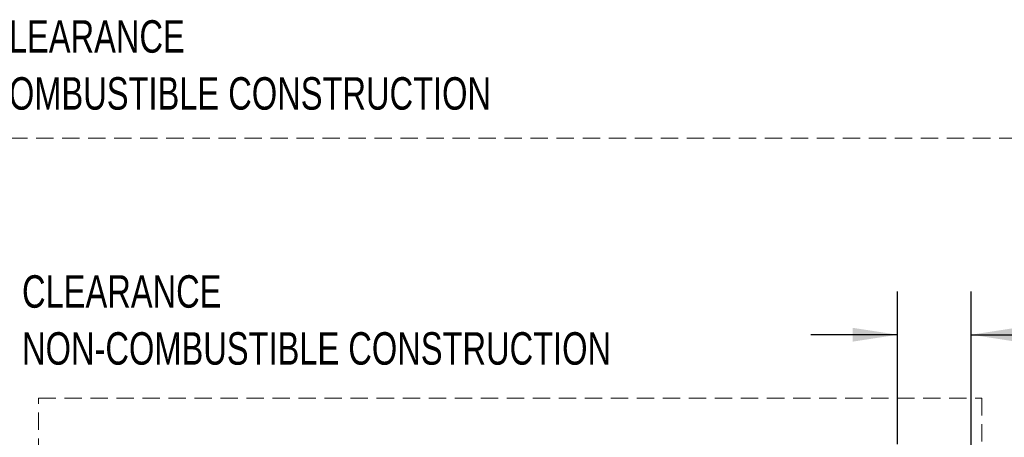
# Model space of a CAD drawing. Header units: inches. Extents: x 36 to 207, y 24 to 151.
# Tile 29 of 49: x 63 to 108, y 127 to 146. Entities that reach past the tile are written whole.
import ezdxf

# ---------------------------------------------------------------- set-up
doc = ezdxf.new("R2010")
doc.units = ezdxf.units.IN
doc.header["$LTSCALE"] = 16
doc.header["$MEASUREMENT"] = 0
doc.linetypes.add('HIDDEN', pattern=[0.075, 0.05, -0.025])
doc.layers.add('FORMAT', color=7, linetype='Continuous')
doc.styles.add('SLDTEXTSTYLE0', font='TXT', dxfattribs={"width": 0.75})
doc.dimstyles.new('SLDDIMSTYLE1', dxfattribs={"dimtxt": 1.5, "dimasz": 2.08, "dimexe": 0, "dimexo": 0.0625, "dimgap": 0.375, "dimtad": 0, "dimtih": 1, "dimtoh": 1, "dimdec": 0, "dimrnd": 1e-09, "dimzin": 12, "dimdsep": 46, "dimlunit": 5, "dimtxsty": 'SLDTEXTSTYLE0', "dimsah": 1, "dimcen": 0.09, "dimadec": 0, "dimazin": 3, "dimtfac": 1, "dimtdec": 0, "dimtmove": 0, "dimatfit": 0, "dimfxl": 0, "dimfrac": 2, "dimtolj": 1, "dimtzin": 12, "dimarcsym": 0})

# ---------------------------------------------------------------- blocks, each defined once
blk = doc.blocks.new('_D_8')
at = {"layer": 'FORMAT'}
for p, q in [((103.077, 126.403), (103.077, 133.458)), ((106.462, 113.081), (106.462, 133.458)), ((103.077, 131.458), (99.077, 131.458)), ((106.462, 131.458), (112.506, 131.458))]:
    blk.add_line(p, q, dxfattribs=at)
for points in [[(103.077, 131.458), (100.997, 131.778), (100.997, 131.138)], [(106.462, 131.458), (108.542, 131.138), (108.542, 131.778)]]:
    blk.add_solid(points, dxfattribs=at)
at = {"layer": 'FORMAT', "insert": (112.848, 132.179), "char_height": 1.5, "attachment_point": 1, "style": 'SLDTEXTSTYLE0'}
blk.add_mtext('16B', dxfattribs=at)
blk = doc.blocks.new('SW_NOTE_0_5')
at = {"layer": 'FORMAT', "color": 0, "char_height": 1.5, "attachment_point": 1, "style": 'SLDTEXTSTYLE0'}
for s, insert in [('CLEARANCE', (0, 1.934)), ('NON-COMBUSTIBLE CONSTRUCTION', (0, -0.696))]:
    blk.add_mtext(s, dxfattribs=dict(at, insert=insert))
blk = doc.blocks.new('SW_NOTE_0_6')
at = {"layer": 'FORMAT', "color": 0, "char_height": 1.5, "attachment_point": 1, "style": 'SLDTEXTSTYLE0'}
for s, insert in [('CLEARANCE', (0, 1.934)), ('COMBUSTIBLE CONSTRUCTION', (0, -0.696))]:
    blk.add_mtext(s, dxfattribs=dict(at, insert=insert))

msp = doc.modelspace()

# ---------------------------------------------------------------- linework, layer by layer
at = {"layer": 'FORMAT', "linetype": 'HIDDEN', "lineweight": 18}
for p, q in [((110.952, 140.527), (59.452, 140.527)), ((63.452, 104.265), (63.452, 128.527)), ((63.452, 128.527), (106.952, 128.527)), ((106.952, 128.527), (106.952, 104.265))]:
    msp.add_line(p, q, dxfattribs=at)

# ---------------------------------------------------------------- block references
at = {"layer": 'FORMAT'}
for name, p in [('SW_NOTE_0_6', (61.007, 144.045)), ('SW_NOTE_0_5', (62.699, 132.271))]:
    msp.add_blockref(name, p, dxfattribs=at)

# ---------------------------------------------------------------- dimensions: what is measured, and where the dimension line sits
dim = msp.add_linear_dim(base=(103.077, 131.458), p1=(106.462, 112.281), p2=(103.077, 125.603), text='16B', dimstyle='SLDDIMSTYLE1', dxfattribs=at)
dim.commit()
dim.dimension.update_dxf_attribs({"geometry": '_D_8', "text_midpoint": (114.548, 131.458), "dimtype": 160})

doc.saveas('drawing.dxf')
